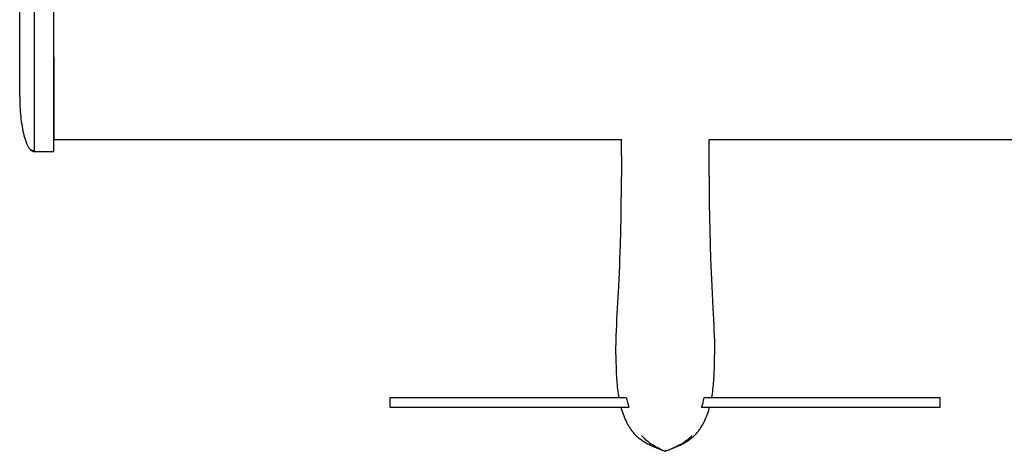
# Model space of a CAD drawing. Header units: millimetres. Extents: x -1528 to 1528, y -940 to 800.
# Tile 1 of 14: x -1528 to -723, y -655 to -302. Entities that reach past the tile are written whole.
import ezdxf

# ---------------------------------------------------------------- set-up
doc = ezdxf.new("R2010")
doc.units = ezdxf.units.MM
doc.layers.add('VISIBLE', color=7, linetype='Continuous')

msp = doc.modelspace()

# ---------------------------------------------------------------- linework, layer by layer
at = {"layer": 'VISIBLE'}
for p, q in [((-1516.14, -410.04), (-1516.14, -110.01)), ((-1500.14, -410.04), (-1500.14, -110.01)), ((-1528.13, -364.97), (-1528.13, -113.2)), ((-1500.13, -304.39), (-1500.13, -296.11)), ((-1500.13, -312.67), (-1500.13, -304.39)), ((-1500.13, -320.96), (-1500.13, -312.67)), ((-1500.13, -325.1), (-1500.13, -320.96)), ((-1500.13, -329.25), (-1500.13, -325.1)), ((-1500.13, -332.82), (-1500.13, -329.25)), ((-1500.13, -332.82), (-1500.13, -336.4)), ((-1500.13, -336.4), (-1500.13, -339.98)), ((-1500.13, -339.98), (-1500.13, -343.55)), ((-1500.13, -343.55), (-1500.13, -347.13)), ((-1500.13, -347.13), (-1500.13, -350.7)), ((-1500.13, -350.7), (-1500.13, -354.28)), ((-1500.13, -354.28), (-1500.13, -357.85)), ((-1500.13, -357.85), (-1500.13, -360.65)), ((-1500.13, -360.65), (-1500.13, -363.46)), ((-1528.13, -364.97), (-1528.13, -364.95)), ((-1528.13, -364.97), (-1528.12, -366.98)), ((-1528.12, -366.98), (-1528.08, -369.02)), ((-1528.08, -369.02), (-1528.02, -371.08)), ((-1500.13, -363.46), (-1500.13, -366.25)), ((-1500.13, -366.25), (-1500.13, -369.05)), ((-1500.13, -369.05), (-1500.13, -371.83)), ((-1528.02, -371.08), (-1527.93, -373.17)), ((-1528.02, -371.08), (-1527.93, -373.17)), ((-1527.93, -373.17), (-1527.81, -375.27)), ((-1527.81, -375.27), (-1527.67, -377.37)), ((-1527.67, -377.37), (-1527.49, -379.47)), ((-1500.13, -371.83), (-1500.12, -374.6)), ((-1500.12, -374.6), (-1500.12, -377.36)), ((-1500.12, -377.36), (-1500.12, -380.11)), ((-1527.49, -379.47), (-1527.29, -381.56)), ((-1527.49, -379.47), (-1527.29, -381.56)), ((-1527.29, -381.56), (-1527.06, -383.63)), ((-1527.06, -383.63), (-1526.79, -385.67)), ((-1526.79, -385.67), (-1526.5, -387.67)), ((-1500.14, -410.04), (-1500.12, -385.71)), ((-1500.12, -380.11), (-1500.12, -381.97)), ((-1500.12, -381.97), (-1500.12, -383.83)), ((-1500.12, -383.83), (-1500.12, -385.67)), ((-1500.12, -385.67), (-1500.12, -386.58)), ((-1500.12, -386.58), (-1500.12, -387.49)), ((-1526.5, -387.67), (-1526.18, -389.63)), ((-1526.5, -387.67), (-1526.18, -389.63)), ((-1526.18, -389.63), (-1525.83, -391.53)), ((-1525.83, -391.53), (-1525.45, -393.38)), ((-1525.45, -393.38), (-1525.26, -394.27)), ((-1525.26, -394.27), (-1525.05, -395.15)), ((-1500.12, -387.49), (-1500.12, -388.39)), ((-1500.12, -388.39), (-1500.12, -389.29)), ((-1500.12, -389.29), (-1500.12, -390.18)), ((-1500.12, -390.18), (-1500.12, -391.06)), ((-1500.12, -391.06), (-1500.12, -391.94)), ((-1500.12, -391.94), (-1500.12, -392.81)), ((-1500.12, -392.81), (-1500.12, -393.68)), ((-1500.12, -393.68), (-1500.12, -394.53)), ((-1500.12, -394.53), (-1500.11, -395.52)), ((-1525.05, -395.15), (-1524.84, -396)), ((-1524.84, -396), (-1524.62, -396.84)), ((-1524.62, -396.84), (-1524.4, -397.65)), ((-1524.4, -397.65), (-1524.17, -398.44)), ((-1524.17, -398.44), (-1523.94, -399.21)), ((-1523.94, -399.21), (-1523.7, -399.96)), ((-1523.7, -399.96), (-1523.46, -400.68)), ((-1523.46, -400.68), (-1523.21, -401.38)), ((-1523.21, -401.38), (-1522.96, -402.05)), ((-1522.96, -402.05), (-1522.71, -402.69)), ((-1522.71, -402.69), (-1522.45, -403.31)), ((-1500.11, -395.52), (-1500.11, -396.48)), ((-1500.11, -396.48), (-1500.11, -396.94)), ((-1500.11, -396.94), (-1500.11, -397.38)), ((-1500.11, -397.38), (-1500.11, -397.79)), ((-1500.11, -397.79), (-1500.11, -398.18)), ((-1500.11, -398.18), (-1500.11, -398.54)), ((-1500.11, -398.54), (-1500.11, -398.88)), ((-1500.11, -398.88), (-1500.11, -399.17)), ((-1500.11, -399.17), (-1500.11, -399.43)), ((-1500.11, -399.43), (-1500.11, -399.65)), ((-1500.11, -399.65), (-1500.11, -399.82)), ((-1500.11, -399.82), (-1500.11, -399.95)), ((-1500.11, -399.95), (-1500.11, -400.03)), ((-1500.11, -400.03), (-1500.1, -400.05)), ((-1500.1, -400.05), (-1500.1, -400.05)), ((-1500.1, -400.05), (-1036.05, -400.05)), ((-1036.05, -399.97), (-1035.98, -407.93)), ((-964.16, -407.93), (-964.09, -400.05)), ((-964.09, -400.05), (-436.01, -400.05)), ((-1522.45, -403.31), (-1522.19, -403.9)), ((-1522.19, -403.9), (-1521.92, -404.47)), ((-1521.92, -404.47), (-1521.65, -405)), ((-1521.65, -405), (-1521.38, -405.51)), ((-1521.38, -405.51), (-1521.11, -405.99)), ((-1521.11, -405.99), (-1520.84, -406.45)), ((-1520.84, -406.45), (-1520.56, -406.87)), ((-1520.56, -406.87), (-1520.28, -407.27)), ((-1520.28, -407.27), (-1520, -407.64)), ((-1520, -407.64), (-1519.73, -407.98)), ((-1519.73, -407.98), (-1519.45, -408.3)), ((-1519.73, -407.98), (-1519.45, -408.3)), ((-1519.73, -407.98), (-1516.14, -410.04)), ((-1519.45, -408.3), (-1519.17, -408.59)), ((-1519.45, -408.3), (-1516.14, -410.04)), ((-1519.17, -408.59), (-1518.89, -408.85)), ((-1519.17, -408.59), (-1518.89, -408.85)), ((-1519.17, -408.59), (-1516.14, -410.04)), ((-1518.89, -408.85), (-1518.61, -409.08)), ((-1518.89, -408.85), (-1516.14, -410.04)), ((-1518.61, -409.08), (-1518.33, -409.29)), ((-1518.61, -409.08), (-1516.14, -410.04)), ((-1518.33, -409.29), (-1518.05, -409.47)), ((-1518.33, -409.29), (-1516.14, -410.04)), ((-1518.05, -409.47), (-1517.77, -409.62)), ((-1518.05, -409.47), (-1517.77, -409.62)), ((-1518.05, -409.47), (-1516.14, -410.04)), ((-1517.77, -409.62), (-1517.5, -409.75)), ((-1517.77, -409.62), (-1516.14, -410.04)), ((-1517.5, -409.75), (-1517.22, -409.86)), ((-1517.5, -409.75), (-1516.14, -410.04)), ((-1517.22, -409.86), (-1516.95, -409.94)), ((-1517.22, -409.86), (-1516.95, -409.94)), ((-1517.22, -409.86), (-1516.14, -410.04)), ((-1516.95, -409.94), (-1516.68, -409.99)), ((-1516.95, -409.94), (-1516.41, -410.03)), ((-1516.68, -409.99), (-1516.41, -410.03)), ((-1516.41, -410.03), (-1516.14, -410.04)), ((-1516.14, -410.04), (-1516.14, -410.02)), ((-1516.14, -410.04), (-1500.14, -410.04)), ((-1035.98, -407.93), (-1035.91, -419.16)), ((-964.23, -419.16), (-964.16, -407.93)), ((-1035.91, -419.16), (-1035.9, -430.38)), ((-964.24, -430.38), (-964.23, -419.16)), ((-1035.94, -441.59), (-1035.9, -430.38)), ((-964.24, -430.38), (-964.2, -441.59)), ((-1036.03, -452.79), (-1035.94, -441.59)), ((-964.2, -441.59), (-964.11, -452.79)), ((-1036.19, -463.99), (-1036.03, -452.79)), ((-964.11, -452.79), (-963.95, -463.99)), ((-1036.42, -475.18), (-1036.19, -463.99)), ((-963.95, -463.99), (-963.72, -475.18)), ((-1036.71, -486.38), (-1036.42, -475.18)), ((-963.72, -475.18), (-963.43, -486.38)), ((-1037.08, -497.59), (-1036.71, -486.38)), ((-963.43, -486.38), (-963.06, -497.59)), ((-1037.3, -503.2), (-1037.08, -497.59)), ((-963.06, -497.59), (-962.84, -503.2)), ((-1037.53, -508.81), (-1037.3, -503.2)), ((-962.84, -503.2), (-962.61, -508.81)), ((-1038.07, -520.04), (-1037.79, -514.42)), ((-1037.79, -514.42), (-1037.53, -508.81)), ((-962.61, -508.81), (-962.35, -514.42)), ((-962.35, -514.42), (-962.07, -520.04)), ((-1039.06, -538.04), (-1038.07, -520.04)), ((-962.07, -520.04), (-961.08, -538.04)), ((-1039.31, -542.55), (-1039.06, -538.04)), ((-961.08, -538.04), (-960.83, -542.55)), ((-1039.76, -551.56), (-1039.54, -547.05)), ((-1039.54, -547.05), (-1039.31, -542.55)), ((-960.83, -542.55), (-960.6, -547.05)), ((-960.6, -547.05), (-960.38, -551.56)), ((-1039.95, -556.06), (-1039.76, -551.56)), ((-960.38, -551.56), (-960.19, -556.06)), ((-1040.25, -565.07), (-1040.12, -560.57)), ((-1040.12, -560.57), (-1039.95, -556.06)), ((-960.19, -556.06), (-960.02, -560.57)), ((-960.02, -560.57), (-959.89, -565.07)), ((-1040.4, -574.07), (-1040.38, -571.82)), ((-1040.38, -571.82), (-1040.35, -569.57)), ((-1040.35, -569.57), (-1040.3, -567.32)), ((-1040.3, -567.32), (-1040.25, -565.07)), ((-959.89, -565.07), (-959.84, -567.32)), ((-959.84, -567.32), (-959.79, -569.57)), ((-959.79, -569.57), (-959.76, -571.82)), ((-959.76, -571.82), (-959.74, -574.07)), ((-1040.41, -576.32), (-1040.4, -574.07)), ((-1040.41, -576.32), (-1040.4, -578.57)), ((-1040.4, -578.57), (-1040.38, -580.82)), ((-959.76, -580.82), (-959.74, -578.57)), ((-959.74, -574.07), (-959.73, -576.32)), ((-959.74, -578.57), (-959.73, -576.32)), ((-1040.38, -580.82), (-1040.35, -583.06)), ((-1040.35, -583.06), (-1040.31, -585.31)), ((-1040.31, -585.31), (-1040.24, -587.55)), ((-1040.24, -587.55), (-1040.17, -589.8)), ((-959.97, -589.8), (-959.9, -587.55)), ((-959.9, -587.55), (-959.83, -585.31)), ((-959.83, -585.31), (-959.79, -583.06)), ((-959.79, -583.06), (-959.76, -580.82)), ((-1040.17, -589.8), (-1040.07, -592.04)), ((-1040.07, -592.04), (-1039.99, -593.8)), ((-1039.99, -593.8), (-1039.89, -595.56)), ((-1039.89, -595.56), (-1039.77, -597.32)), ((-960.37, -597.32), (-960.25, -595.56)), ((-960.25, -595.56), (-960.15, -593.8)), ((-960.15, -593.8), (-960.07, -592.04)), ((-960.07, -592.04), (-959.97, -589.8)), ((-1039.77, -597.32), (-1039.64, -599.08)), ((-1039.64, -599.08), (-1039.49, -600.84)), ((-1039.49, -600.84), (-1039.32, -602.59)), ((-1039.32, -602.59), (-1039.13, -604.35)), ((-961.01, -604.35), (-960.82, -602.59)), ((-960.82, -602.59), (-960.65, -600.84)), ((-960.65, -600.84), (-960.5, -599.08)), ((-960.5, -599.08), (-960.37, -597.32)), ((-1225.09, -619.04), (-1225.09, -611.04)), ((-1225.09, -611.04), (-1225.09, -611.04)), ((-1225.09, -611.04), (-1225.09, -611.04)), ((-1225.09, -611.04), (-1225.06, -611.04)), ((-1225.09, -611.04), (-1225.05, -611.04)), ((-1225.06, -611.04), (-1224.99, -611.04)), ((-1225.05, -611.04), (-1224.98, -611.04)), ((-1224.99, -611.04), (-1224.88, -611.04)), ((-1224.98, -611.04), (-1224.87, -611.04)), ((-1224.88, -611.04), (-1224.75, -611.04)), ((-1224.87, -611.04), (-1224.73, -611.04)), ((-1224.75, -611.04), (-1224.58, -611.04)), ((-1224.73, -611.04), (-1224.56, -611.04)), ((-1224.58, -611.04), (-1224.37, -611.04)), ((-1224.56, -611.04), (-1224.36, -611.04)), ((-1224.37, -611.04), (-1224.14, -611.04)), ((-1224.36, -611.04), (-1224.12, -611.04)), ((-1224.14, -611.04), (-1223.87, -611.04)), ((-1224.12, -611.04), (-1223.86, -611.04)), ((-1223.87, -611.04), (-1223.57, -611.04)), ((-1223.86, -611.04), (-1223.57, -611.04)), ((-1223.57, -611.04), (-1223.24, -611.04)), ((-1223.57, -611.04), (-1223.24, -611.04)), ((-1223.24, -611.04), (-1222.88, -611.04)), ((-1223.24, -611.04), (-1222.89, -611.04)), ((-1222.89, -611.04), (-1222.51, -611.04)), ((-1222.88, -611.04), (-1222.5, -611.05)), ((-1222.51, -611.04), (-1222.11, -611.04)), ((-1222.5, -611.05), (-1222.08, -611.05)), ((-1222.11, -611.04), (-1221.67, -611.04)), ((-1222.08, -611.05), (-1221.64, -611.05)), ((-1221.67, -611.04), (-1221.21, -611.04)), ((-1221.64, -611.05), (-1221.17, -611.05)), ((-1221.21, -611.04), (-1220.73, -611.04)), ((-1221.17, -611.05), (-1220.67, -611.05)), ((-1220.73, -611.04), (-1220.22, -611.04)), ((-1220.67, -611.05), (-1220.15, -611.05)), ((-1220.22, -611.04), (-1219.69, -611.04)), ((-1220.15, -611.05), (-1219.61, -611.05)), ((-1219.69, -611.04), (-1219.13, -611.04)), ((-1219.61, -611.05), (-1219.04, -611.05)), ((-1219.13, -611.04), (-1218.55, -611.04)), ((-1219.04, -611.05), (-1218.44, -611.05)), ((-1218.55, -611.04), (-1217.95, -611.04)), ((-1218.44, -611.05), (-1217.83, -611.05)), ((-1217.95, -611.04), (-1217.33, -611.04)), ((-1217.83, -611.05), (-1217.19, -611.05)), ((-1217.33, -611.04), (-1216.68, -611.04)), ((-1217.19, -611.05), (-1216.53, -611.05)), ((-1216.68, -611.04), (-1216.02, -611.04)), ((-1216.53, -611.05), (-1215.85, -611.05)), ((-1216.02, -611.04), (-1214.63, -611.04)), ((-1215.85, -611.05), (-1215.15, -611.05)), ((-1215.15, -611.05), (-1213.69, -611.05)), ((-1214.63, -611.04), (-1213.17, -611.04)), ((-1213.69, -611.05), (-1212.15, -611.05)), ((-1213.17, -611.04), (-1211.64, -611.04)), ((-1212.15, -611.05), (-1210.55, -611.05)), ((-1211.64, -611.04), (-1210.05, -611.04)), ((-1210.55, -611.05), (-1208.89, -611.05)), ((-1210.05, -611.04), (-1208.4, -611.04)), ((-1208.89, -611.05), (-1207.17, -611.05)), ((-1208.4, -611.04), (-1206.69, -611.04)), ((-1207.17, -611.05), (-1205.4, -611.05)), ((-1206.69, -611.04), (-1204.94, -611.04)), ((-1205.4, -611.05), (-1203.58, -611.05)), ((-1204.94, -611.04), (-1203.15, -611.04)), ((-1203.58, -611.05), (-1201.72, -611.05)), ((-1203.15, -611.04), (-1201.31, -611.04)), ((-1201.72, -611.05), (-1199.83, -611.05)), ((-1201.31, -611.04), (-1199.44, -611.04)), ((-1199.83, -611.05), (-1197.91, -611.05)), ((-1199.44, -611.04), (-1197.55, -611.04)), ((-1197.91, -611.05), (-1195.96, -611.05)), ((-1197.55, -611.04), (-1195.63, -611.04)), ((-1195.96, -611.05), (-1192, -611.05)), ((-1195.63, -611.04), (-1191.75, -611.04)), ((-1192, -611.05), (-1188.02, -611.05)), ((-1191.75, -611.04), (-1187.83, -611.03)), ((-1188.02, -611.05), (-1184.04, -611.05)), ((-1187.83, -611.03), (-1183.92, -611.03)), ((-1184.04, -611.05), (-1182.06, -611.05)), ((-1183.92, -611.03), (-1181.99, -611.03)), ((-1182.06, -611.05), (-1180.1, -611.05)), ((-1181.99, -611.03), (-1180.07, -611.03)), ((-1180.1, -611.05), (-1178.1, -611.05)), ((-1180.07, -611.03), (-1178.05, -611.03)), ((-1178.1, -611.05), (-1176.13, -611.05)), ((-1178.05, -611.03), (-1176.06, -611.03)), ((-1176.13, -611.05), (-1174.18, -611.05)), ((-1176.06, -611.03), (-1174.09, -611.03)), ((-1174.18, -611.05), (-1172.25, -611.05)), ((-1174.09, -611.03), (-1172.15, -611.03)), ((-1172.25, -611.05), (-1170.34, -611.06)), ((-1172.15, -611.03), (-1170.23, -611.03)), ((-1170.34, -611.06), (-1168.46, -611.06)), ((-1170.23, -611.03), (-1168.34, -611.03)), ((-1168.46, -611.06), (-1166.59, -611.06)), ((-1168.34, -611.03), (-1166.46, -611.03)), ((-1166.59, -611.06), (-1164.75, -611.06)), ((-1166.46, -611.03), (-1164.61, -611.03)), ((-1164.75, -611.06), (-1162.93, -611.06)), ((-1164.61, -611.03), (-1162.78, -611.03)), ((-1162.93, -611.06), (-1161.13, -611.06)), ((-1162.78, -611.03), (-1160.97, -611.03)), ((-1161.13, -611.06), (-1159.35, -611.06)), ((-1160.97, -611.03), (-1159.18, -611.03)), ((-1159.35, -611.06), (-1157.58, -611.06)), ((-1159.18, -611.03), (-1157.41, -611.03)), ((-1157.58, -611.06), (-1155.84, -611.06)), ((-1157.41, -611.03), (-1155.66, -611.03)), ((-1155.84, -611.06), (-1154.11, -611.06)), ((-1155.66, -611.03), (-1153.93, -611.03)), ((-1154.11, -611.06), (-1152.4, -611.06)), ((-1153.93, -611.03), (-1150.52, -611.03)), ((-1152.4, -611.06), (-1150.71, -611.06)), ((-1150.71, -611.06), (-1149.04, -611.06)), ((-1150.52, -611.03), (-1147.18, -611.03)), ((-1149.04, -611.06), (-1147.38, -611.06)), ((-1147.38, -611.06), (-1144.11, -611.06)), ((-1147.18, -611.03), (-1143.9, -611.03)), ((-1144.11, -611.06), (-1140.9, -611.06)), ((-1143.9, -611.03), (-1140.69, -611.03)), ((-1140.9, -611.06), (-1137.74, -611.06)), ((-1140.69, -611.03), (-1137.53, -611.03)), ((-1137.74, -611.06), (-1134.64, -611.06)), ((-1137.53, -611.03), (-1134.42, -611.03)), ((-1134.64, -611.06), (-1131.58, -611.06)), ((-1134.42, -611.03), (-1131.37, -611.03)), ((-1131.58, -611.06), (-1128.56, -611.06)), ((-1131.37, -611.03), (-1128.35, -611.03)), ((-1128.56, -611.06), (-1125.59, -611.06)), ((-1128.35, -611.03), (-1125.38, -611.03)), ((-1125.59, -611.06), (-1122.64, -611.06)), ((-1125.38, -611.03), (-1122.45, -611.03)), ((-1122.64, -611.06), (-1119.73, -611.06)), ((-1122.45, -611.03), (-1119.55, -611.03)), ((-1119.73, -611.06), (-1116.85, -611.06)), ((-1119.55, -611.03), (-1116.67, -611.03)), ((-1116.85, -611.06), (-1113.99, -611.06)), ((-1116.67, -611.03), (-1113.82, -611.03)), ((-1113.99, -611.06), (-1111.15, -611.06)), ((-1113.82, -611.03), (-1110.99, -611.03)), ((-1111.15, -611.06), (-1108.33, -611.06)), ((-1110.99, -611.03), (-1108.18, -611.03)), ((-1108.33, -611.06), (-1105.52, -611.06)), ((-1108.18, -611.03), (-1102.59, -611.03)), ((-1105.52, -611.06), (-1102.72, -611.06)), ((-1102.72, -611.06), (-1097.12, -611.06)), ((-1102.59, -611.03), (-1097.01, -611.03)), ((-1097.12, -611.06), (-1091.5, -611.06)), ((-1097.01, -611.03), (-1091.42, -611.03)), ((-1091.5, -611.06), (-1085.84, -611.06)), ((-1091.42, -611.03), (-1085.78, -611.03)), ((-1085.84, -611.06), (-1082.98, -611.06)), ((-1085.78, -611.03), (-1080.06, -611.03)), ((-1082.98, -611.06), (-1080.1, -611.06)), ((-1080.1, -611.06), (-1077.25, -611.06)), ((-1080.06, -611.03), (-1077.35, -611.03)), ((-1077.35, -611.03), (-1074.62, -611.03)), ((-1077.25, -611.06), (-1074.37, -611.06)), ((-1074.62, -611.03), (-1071.87, -611.03)), ((-1074.37, -611.06), (-1071.46, -611.06)), ((-1071.87, -611.03), (-1069.09, -611.03)), ((-1071.46, -611.06), (-1068.54, -611.06)), ((-1069.09, -611.03), (-1066.29, -611.03)), ((-1068.54, -611.06), (-1065.59, -611.06)), ((-1066.29, -611.03), (-1063.48, -611.03)), ((-1065.59, -611.06), (-1062.62, -611.06)), ((-1063.48, -611.03), (-1057.79, -611.03)), ((-1062.62, -611.06), (-1056.62, -611.06)), ((-1057.79, -611.03), (-1052.03, -611.03)), ((-1056.62, -611.06), (-1050.54, -611.06)), ((-1052.03, -611.03), (-1046.21, -611.03)), ((-1050.54, -611.06), (-1044.4, -611.06)), ((-1046.21, -611.03), (-1040.33, -611.03)), ((-1044.4, -611.06), (-1038.21, -611.06)), ((-1040.33, -611.03), (-1038.16, -611.03)), ((-1039.13, -604.35), (-1038.91, -606.1)), ((-1038.91, -606.1), (-1038.67, -607.85)), ((-1038.67, -607.85), (-1038.4, -609.6)), ((-1038.4, -609.6), (-1038.15, -611.04)), ((-1038.21, -611.06), (-1031.96, -611.06)), ((-1038.15, -611.04), (-1038.13, -611.04)), ((-1038.15, -611.04), (-1038.15, -611.04)), ((-1038.13, -611.04), (-1038.07, -611.04)), ((-1038.07, -611.04), (-1037.97, -611.05)), ((-1037.97, -611.05), (-1037.83, -611.05)), ((-1037.83, -611.05), (-1037.65, -611.05)), ((-1037.65, -611.05), (-1037.42, -611.05)), ((-1037.42, -611.05), (-1037.16, -611.05)), ((-1037.16, -611.05), (-1036.86, -611.05)), ((-1036.86, -611.05), (-1036.52, -611.05)), ((-1036.52, -611.05), (-1036.15, -611.05)), ((-1036.15, -611.05), (-1035.74, -611.05)), ((-1035.74, -611.05), (-1035.29, -611.05)), ((-1035.29, -611.05), (-1034.81, -611.05)), ((-1034.81, -611.05), (-1034.3, -611.05)), ((-1034.3, -611.05), (-1033.76, -611.05)), ((-1033.76, -611.05), (-1033.19, -611.05)), ((-1033.19, -611.05), (-1032.59, -611.05)), ((-1032.59, -611.05), (-1031.96, -611.06)), ((-1031.96, -611.06), (-1031.52, -613.08)), ((-968.66, -613.08), (-968.22, -611.06)), ((-968.22, -611.06), (-967.38, -611.05)), ((-968.22, -611.06), (-961.98, -611.06)), ((-967.38, -611.05), (-966.61, -611.05)), ((-966.61, -611.05), (-965.88, -611.05)), ((-965.88, -611.05), (-965.22, -611.05)), ((-965.22, -611.05), (-964.83, -611.05)), ((-964.83, -611.05), (-964.46, -611.05)), ((-964.46, -611.05), (-964.12, -611.05)), ((-964.12, -611.05), (-963.8, -611.05)), ((-963.8, -611.05), (-963.5, -611.05)), ((-963.5, -611.05), (-963.23, -611.05)), ((-963.23, -611.05), (-962.98, -611.05)), ((-962.98, -611.05), (-962.76, -611.05)), ((-962.76, -611.05), (-962.57, -611.05)), ((-962.57, -611.05), (-962.4, -611.05)), ((-962.4, -611.05), (-962.26, -611.05)), ((-962.26, -611.05), (-962.15, -611.04)), ((-962.15, -611.04), (-962.07, -611.04)), ((-962.07, -611.04), (-962.01, -611.04)), ((-962.01, -611.04), (-961.99, -611.04)), ((-961.99, -611.04), (-961.74, -609.6)), ((-961.99, -611.03), (-959.78, -611.03)), ((-961.98, -611.06), (-955.78, -611.06)), ((-961.74, -609.6), (-961.47, -607.85)), ((-961.47, -607.85), (-961.23, -606.1)), ((-961.23, -606.1), (-961.01, -604.35)), ((-959.78, -611.03), (-953.9, -611.03)), ((-955.78, -611.06), (-949.64, -611.06)), ((-953.9, -611.03), (-948.08, -611.03)), ((-949.64, -611.06), (-943.57, -611.06)), ((-948.08, -611.03), (-942.32, -611.03)), ((-943.57, -611.06), (-937.57, -611.06)), ((-942.32, -611.03), (-936.63, -611.03)), ((-937.57, -611.06), (-934.6, -611.06)), ((-936.63, -611.03), (-933.81, -611.03)), ((-934.6, -611.06), (-931.65, -611.06)), ((-933.81, -611.03), (-931.01, -611.03)), ((-931.65, -611.06), (-928.72, -611.06)), ((-931.01, -611.03), (-928.24, -611.03)), ((-928.72, -611.06), (-925.82, -611.06)), ((-928.24, -611.03), (-925.49, -611.03)), ((-925.82, -611.06), (-922.94, -611.06)), ((-925.49, -611.03), (-922.75, -611.03)), ((-922.94, -611.06), (-920.09, -611.06)), ((-922.75, -611.03), (-920.05, -611.03)), ((-920.09, -611.06), (-917.21, -611.06)), ((-920.05, -611.03), (-917.18, -611.03)), ((-917.21, -611.06), (-914.35, -611.06)), ((-917.18, -611.03), (-914.33, -611.03)), ((-914.35, -611.06), (-908.69, -611.06)), ((-914.33, -611.03), (-908.69, -611.03)), ((-908.69, -611.03), (-903.09, -611.03)), ((-908.69, -611.06), (-903.07, -611.06)), ((-903.09, -611.03), (-897.52, -611.03)), ((-903.07, -611.06), (-897.48, -611.06)), ((-897.52, -611.03), (-891.92, -611.03)), ((-897.48, -611.06), (-894.67, -611.06)), ((-894.67, -611.06), (-891.86, -611.06)), ((-891.92, -611.03), (-889.11, -611.03)), ((-891.86, -611.06), (-889.04, -611.06)), ((-889.11, -611.03), (-886.28, -611.03)), ((-889.04, -611.06), (-886.2, -611.06)), ((-886.28, -611.03), (-883.43, -611.03)), ((-886.2, -611.06), (-883.34, -611.06)), ((-883.43, -611.03), (-880.56, -611.03)), ((-883.34, -611.06), (-880.46, -611.06)), ((-880.56, -611.03), (-877.65, -611.03)), ((-880.46, -611.06), (-877.55, -611.06)), ((-877.65, -611.03), (-874.72, -611.03)), ((-877.55, -611.06), (-874.61, -611.06)), ((-874.72, -611.03), (-871.75, -611.03)), ((-874.61, -611.06), (-871.63, -611.06)), ((-871.75, -611.03), (-868.74, -611.03)), ((-871.63, -611.06), (-868.61, -611.06)), ((-868.74, -611.03), (-865.68, -611.03)), ((-868.61, -611.06), (-865.55, -611.06)), ((-865.68, -611.03), (-862.57, -611.03)), ((-865.55, -611.06), (-862.45, -611.06)), ((-862.57, -611.03), (-859.42, -611.03)), ((-862.45, -611.06), (-859.29, -611.06)), ((-859.42, -611.03), (-856.2, -611.03)), ((-859.29, -611.06), (-856.08, -611.06)), ((-856.2, -611.03), (-852.93, -611.03)), ((-856.08, -611.06), (-852.81, -611.06)), ((-852.93, -611.03), (-849.59, -611.03)), ((-852.81, -611.06), (-851.15, -611.06)), ((-851.15, -611.06), (-849.47, -611.06)), ((-849.59, -611.03), (-846.18, -611.03)), ((-849.47, -611.06), (-847.78, -611.06)), ((-847.78, -611.06), (-846.07, -611.06)), ((-846.18, -611.03), (-844.45, -611.03)), ((-846.07, -611.06), (-844.35, -611.06)), ((-844.45, -611.03), (-842.7, -611.03)), ((-844.35, -611.06), (-842.6, -611.06)), ((-842.7, -611.03), (-840.93, -611.03)), ((-842.6, -611.06), (-840.84, -611.06)), ((-840.93, -611.03), (-839.14, -611.03)), ((-840.84, -611.06), (-839.06, -611.06)), ((-839.14, -611.03), (-837.33, -611.03)), ((-839.06, -611.06), (-837.25, -611.06)), ((-837.33, -611.03), (-835.5, -611.03)), ((-837.25, -611.06), (-835.43, -611.06)), ((-835.5, -611.03), (-833.64, -611.03)), ((-835.43, -611.06), (-833.59, -611.06)), ((-833.64, -611.03), (-831.77, -611.03)), ((-833.59, -611.06), (-831.73, -611.06)), ((-831.77, -611.03), (-829.88, -611.03)), ((-831.73, -611.06), (-829.84, -611.06)), ((-829.88, -611.03), (-827.96, -611.03)), ((-829.84, -611.06), (-827.93, -611.05)), ((-827.96, -611.03), (-826.02, -611.03)), ((-827.93, -611.05), (-826, -611.05)), ((-826.02, -611.03), (-824.05, -611.03)), ((-826, -611.05), (-824.05, -611.05)), ((-824.05, -611.03), (-822.06, -611.03)), ((-824.05, -611.05), (-822.07, -611.05)), ((-822.07, -611.05), (-820.07, -611.05)), ((-822.06, -611.03), (-820.05, -611.03)), ((-820.07, -611.05), (-818.11, -611.05)), ((-820.05, -611.03), (-818.13, -611.03)), ((-818.13, -611.03), (-816.19, -611.03)), ((-818.11, -611.05), (-816.14, -611.05)), ((-816.19, -611.03), (-812.28, -611.03)), ((-816.14, -611.05), (-812.16, -611.05)), ((-812.28, -611.03), (-808.37, -611.04)), ((-812.16, -611.05), (-808.17, -611.05)), ((-808.37, -611.04), (-804.49, -611.04)), ((-808.17, -611.05), (-804.21, -611.05)), ((-804.49, -611.04), (-802.57, -611.04)), ((-804.21, -611.05), (-802.26, -611.05)), ((-802.57, -611.04), (-800.67, -611.04)), ((-802.26, -611.05), (-800.34, -611.05)), ((-800.67, -611.04), (-798.81, -611.04)), ((-800.34, -611.05), (-798.44, -611.05)), ((-798.81, -611.04), (-796.98, -611.04)), ((-798.44, -611.05), (-796.58, -611.05)), ((-796.98, -611.04), (-795.18, -611.04)), ((-796.58, -611.05), (-794.76, -611.05)), ((-795.18, -611.04), (-793.43, -611.04)), ((-794.76, -611.05), (-792.99, -611.05)), ((-793.43, -611.04), (-791.73, -611.04)), ((-792.99, -611.05), (-791.27, -611.05)), ((-791.73, -611.04), (-790.08, -611.04)), ((-791.27, -611.05), (-789.61, -611.05)), ((-790.08, -611.04), (-788.48, -611.04)), ((-789.61, -611.05), (-788, -611.05)), ((-788.48, -611.04), (-786.96, -611.04)), ((-788, -611.05), (-786.47, -611.05)), ((-786.96, -611.04), (-785.5, -611.04)), ((-786.47, -611.05), (-785.01, -611.05)), ((-785.5, -611.04), (-784.11, -611.04)), ((-785.01, -611.05), (-784.31, -611.05)), ((-784.31, -611.05), (-783.63, -611.05)), ((-784.11, -611.04), (-783.45, -611.04)), ((-783.63, -611.05), (-782.96, -611.05)), ((-783.45, -611.04), (-782.8, -611.04)), ((-782.96, -611.05), (-782.33, -611.05)), ((-782.8, -611.04), (-782.18, -611.04)), ((-782.33, -611.05), (-781.71, -611.05)), ((-782.18, -611.04), (-781.58, -611.04)), ((-781.71, -611.05), (-781.11, -611.05)), ((-781.58, -611.04), (-781, -611.04)), ((-781.11, -611.05), (-780.54, -611.05)), ((-781, -611.04), (-780.44, -611.04)), ((-780.54, -611.05), (-780, -611.05)), ((-780.44, -611.04), (-779.91, -611.04)), ((-780, -611.05), (-779.48, -611.05)), ((-779.91, -611.04), (-779.4, -611.04)), ((-779.48, -611.05), (-778.98, -611.05)), ((-779.4, -611.04), (-778.92, -611.04)), ((-778.98, -611.05), (-778.51, -611.05)), ((-778.92, -611.04), (-778.46, -611.04)), ((-778.51, -611.05), (-778.07, -611.05)), ((-778.46, -611.04), (-778.03, -611.04)), ((-778.07, -611.05), (-777.65, -611.05)), ((-778.03, -611.04), (-777.62, -611.04)), ((-777.65, -611.05), (-777.26, -611.04)), ((-777.62, -611.04), (-777.24, -611.04)), ((-777.26, -611.04), (-776.91, -611.04)), ((-777.24, -611.04), (-776.89, -611.04)), ((-776.91, -611.04), (-776.58, -611.04)), ((-776.89, -611.04), (-776.57, -611.04)), ((-776.58, -611.04), (-776.28, -611.04)), ((-776.57, -611.04), (-776.28, -611.04)), ((-776.28, -611.04), (-776.01, -611.04)), ((-776.28, -611.04), (-776.01, -611.04)), ((-776.01, -611.04), (-775.77, -611.04)), ((-776.01, -611.04), (-775.78, -611.04)), ((-775.78, -611.04), (-775.58, -611.04)), ((-775.77, -611.04), (-775.57, -611.04)), ((-775.58, -611.04), (-775.41, -611.04)), ((-775.57, -611.04), (-775.4, -611.04)), ((-775.41, -611.04), (-775.27, -611.04)), ((-775.4, -611.04), (-775.26, -611.04)), ((-775.27, -611.04), (-775.16, -611.04)), ((-775.26, -611.04), (-775.15, -611.04)), ((-775.16, -611.04), (-775.09, -611.04)), ((-775.15, -611.04), (-775.09, -611.04)), ((-775.09, -611.04), (-775.05, -611.04)), ((-775.09, -611.04), (-775.05, -611.04)), ((-775.05, -619.04), (-775.05, -611.04)), ((-775.05, -611.04), (-775.05, -611.04)), ((-1225.09, -619.04), (-1225.09, -619.04)), ((-1225.09, -619.04), (-1225.06, -619.04)), ((-1225.06, -619.04), (-1224.99, -619.04)), ((-1224.99, -619.04), (-1224.88, -619.04)), ((-1224.88, -619.04), (-1224.75, -619.04)), ((-1224.75, -619.04), (-1224.58, -619.04)), ((-1224.58, -619.04), (-1224.37, -619.04)), ((-1224.37, -619.04), (-1224.14, -619.04)), ((-1224.14, -619.04), (-1223.87, -619.04)), ((-1223.87, -619.04), (-1223.57, -619.05)), ((-1223.57, -619.05), (-1223.24, -619.05)), ((-1223.24, -619.05), (-1222.88, -619.05)), ((-1222.88, -619.05), (-1222.5, -619.05)), ((-1222.5, -619.05), (-1222.08, -619.05)), ((-1222.08, -619.05), (-1221.64, -619.05)), ((-1221.64, -619.05), (-1221.17, -619.05)), ((-1221.17, -619.05), (-1220.67, -619.05)), ((-1220.67, -619.05), (-1220.15, -619.05)), ((-1220.15, -619.05), (-1219.61, -619.05)), ((-1219.61, -619.05), (-1219.04, -619.05)), ((-1219.04, -619.05), (-1218.44, -619.05)), ((-1218.44, -619.05), (-1217.83, -619.05)), ((-1217.83, -619.05), (-1217.19, -619.05)), ((-1217.19, -619.05), (-1216.53, -619.05)), ((-1216.53, -619.05), (-1215.85, -619.05)), ((-1215.85, -619.05), (-1215.15, -619.05)), ((-1215.15, -619.05), (-1213.69, -619.05)), ((-1213.69, -619.05), (-1212.15, -619.05)), ((-1212.15, -619.05), (-1210.55, -619.05)), ((-1210.55, -619.05), (-1208.89, -619.05)), ((-1208.89, -619.05), (-1207.17, -619.05)), ((-1207.17, -619.05), (-1205.4, -619.05)), ((-1205.4, -619.05), (-1203.58, -619.05)), ((-1203.58, -619.05), (-1201.72, -619.05)), ((-1201.72, -619.05), (-1199.83, -619.05)), ((-1199.83, -619.05), (-1197.91, -619.05)), ((-1197.91, -619.05), (-1195.96, -619.05)), ((-1195.96, -619.05), (-1192, -619.05)), ((-1192, -619.05), (-1188.02, -619.05)), ((-1188.02, -619.05), (-1184.04, -619.05)), ((-1184.04, -619.05), (-1182.06, -619.05)), ((-1182.06, -619.05), (-1180.1, -619.05)), ((-1180.1, -619.05), (-1178.1, -619.05)), ((-1178.1, -619.05), (-1176.13, -619.06)), ((-1176.13, -619.06), (-1174.18, -619.06)), ((-1174.18, -619.06), (-1172.25, -619.06)), ((-1172.25, -619.06), (-1170.34, -619.06)), ((-1170.34, -619.06), (-1168.46, -619.06)), ((-1168.46, -619.06), (-1166.59, -619.06)), ((-1166.59, -619.06), (-1164.75, -619.06)), ((-1164.75, -619.06), (-1162.93, -619.06)), ((-1162.93, -619.06), (-1161.13, -619.06)), ((-1161.13, -619.06), (-1159.35, -619.06)), ((-1159.35, -619.06), (-1157.58, -619.06)), ((-1157.58, -619.06), (-1155.84, -619.06)), ((-1155.84, -619.06), (-1154.11, -619.06)), ((-1154.11, -619.06), (-1152.4, -619.06)), ((-1152.4, -619.06), (-1150.71, -619.06)), ((-1150.71, -619.06), (-1149.04, -619.06)), ((-1149.04, -619.06), (-1147.38, -619.06)), ((-1147.38, -619.06), (-1144.11, -619.06)), ((-1144.11, -619.06), (-1140.9, -619.06)), ((-1140.9, -619.06), (-1137.74, -619.06)), ((-1137.74, -619.06), (-1134.64, -619.06)), ((-1134.64, -619.06), (-1131.58, -619.06)), ((-1131.58, -619.06), (-1128.56, -619.06)), ((-1128.56, -619.06), (-1125.59, -619.06)), ((-1125.59, -619.06), (-1122.64, -619.06)), ((-1122.64, -619.06), (-1119.73, -619.06)), ((-1119.73, -619.06), (-1116.85, -619.06)), ((-1116.85, -619.06), (-1113.99, -619.06)), ((-1113.99, -619.06), (-1111.15, -619.06)), ((-1111.15, -619.06), (-1108.33, -619.06)), ((-1108.33, -619.06), (-1105.52, -619.06)), ((-1105.52, -619.06), (-1102.72, -619.06)), ((-1102.72, -619.06), (-1097.12, -619.06)), ((-1097.12, -619.06), (-1091.5, -619.06)), ((-1091.5, -619.06), (-1085.84, -619.06)), ((-1085.84, -619.06), (-1082.98, -619.06)), ((-1082.98, -619.06), (-1080.1, -619.06)), ((-1080.1, -619.06), (-1077.13, -619.06)), ((-1077.13, -619.06), (-1074.13, -619.06)), ((-1074.13, -619.06), (-1071.1, -619.06)), ((-1071.1, -619.06), (-1068.04, -619.06)), ((-1068.04, -619.06), (-1064.97, -619.06)), ((-1064.97, -619.06), (-1061.87, -619.06)), ((-1061.87, -619.06), (-1058.74, -619.06)), ((-1058.74, -619.06), (-1055.6, -619.06)), ((-1055.6, -619.06), (-1049.26, -619.06)), ((-1049.26, -619.06), (-1042.85, -619.06)), ((-1042.85, -619.06), (-1036.38, -619.06)), ((-1036.38, -619.06), (-1029.86, -619.06)), ((-1036.35, -619.06), (-1036.07, -620.04)), ((-1036.07, -620.04), (-1035.61, -621.58)), ((-1031.52, -613.08), (-1031.02, -615.09)), ((-1031.02, -615.09), (-1030.47, -617.08)), ((-1030.47, -617.08), (-1029.86, -619.06)), ((-1029.87, -619.06), (-1029.86, -619.06)), ((-970.32, -619.06), (-969.71, -617.08)), ((-970.32, -619.06), (-970.32, -619.06)), ((-970.32, -619.06), (-963.8, -619.06)), ((-969.71, -617.08), (-969.16, -615.08)), ((-969.16, -615.08), (-968.66, -613.08)), ((-964.53, -621.58), (-964.07, -620.04)), ((-964.07, -620.04), (-963.79, -619.06)), ((-963.8, -619.06), (-957.33, -619.06)), ((-957.33, -619.06), (-950.92, -619.06)), ((-950.92, -619.06), (-944.58, -619.06)), ((-944.58, -619.06), (-941.44, -619.06)), ((-941.44, -619.06), (-938.32, -619.06)), ((-938.32, -619.06), (-935.22, -619.06)), ((-935.22, -619.06), (-932.14, -619.06)), ((-932.14, -619.06), (-929.09, -619.06)), ((-929.09, -619.06), (-926.06, -619.06)), ((-926.06, -619.06), (-923.06, -619.06)), ((-923.06, -619.06), (-920.09, -619.06)), ((-920.09, -619.06), (-917.21, -619.06)), ((-917.21, -619.06), (-914.35, -619.06)), ((-914.35, -619.06), (-908.69, -619.06)), ((-908.69, -619.06), (-903.07, -619.06)), ((-903.07, -619.06), (-897.48, -619.06)), ((-897.48, -619.06), (-894.67, -619.06)), ((-894.67, -619.06), (-891.86, -619.06)), ((-891.86, -619.06), (-889.04, -619.06)), ((-889.04, -619.06), (-886.2, -619.06)), ((-886.2, -619.06), (-883.34, -619.06)), ((-883.34, -619.06), (-880.46, -619.06)), ((-880.46, -619.06), (-877.55, -619.06)), ((-877.55, -619.06), (-874.61, -619.06)), ((-874.61, -619.06), (-871.63, -619.06)), ((-871.63, -619.06), (-868.61, -619.06)), ((-868.61, -619.06), (-865.55, -619.06)), ((-865.55, -619.06), (-862.45, -619.06)), ((-862.45, -619.06), (-859.29, -619.06)), ((-859.29, -619.06), (-856.08, -619.06)), ((-856.08, -619.06), (-852.81, -619.06)), ((-852.81, -619.06), (-851.15, -619.06)), ((-851.15, -619.06), (-849.47, -619.06)), ((-849.47, -619.06), (-847.78, -619.06)), ((-847.78, -619.06), (-846.07, -619.06)), ((-846.07, -619.06), (-844.35, -619.06)), ((-844.35, -619.06), (-842.6, -619.06)), ((-842.6, -619.06), (-840.84, -619.06)), ((-840.84, -619.06), (-839.06, -619.06)), ((-839.06, -619.06), (-837.25, -619.06)), ((-837.25, -619.06), (-835.43, -619.06)), ((-835.43, -619.06), (-833.59, -619.06)), ((-833.59, -619.06), (-831.73, -619.06)), ((-831.73, -619.06), (-829.84, -619.06)), ((-829.84, -619.06), (-827.93, -619.06)), ((-827.93, -619.06), (-826, -619.06)), ((-826, -619.06), (-824.05, -619.06)), ((-824.05, -619.06), (-822.07, -619.05)), ((-822.07, -619.05), (-820.07, -619.05)), ((-820.07, -619.05), (-818.11, -619.05)), ((-818.11, -619.05), (-816.14, -619.05)), ((-816.14, -619.05), (-812.16, -619.05)), ((-812.16, -619.05), (-808.17, -619.05)), ((-808.17, -619.05), (-804.21, -619.05)), ((-804.21, -619.05), (-802.26, -619.05)), ((-802.26, -619.05), (-800.34, -619.05)), ((-800.34, -619.05), (-798.44, -619.05)), ((-798.44, -619.05), (-796.58, -619.05)), ((-796.58, -619.05), (-794.76, -619.05)), ((-794.76, -619.05), (-792.99, -619.05)), ((-792.99, -619.05), (-791.27, -619.05)), ((-791.27, -619.05), (-789.61, -619.05)), ((-789.61, -619.05), (-788, -619.05)), ((-788, -619.05), (-786.47, -619.05)), ((-786.47, -619.05), (-785.01, -619.05)), ((-785.01, -619.05), (-784.31, -619.05)), ((-784.31, -619.05), (-783.63, -619.05)), ((-783.63, -619.05), (-782.96, -619.05)), ((-782.96, -619.05), (-782.33, -619.05)), ((-782.33, -619.05), (-781.71, -619.05)), ((-781.71, -619.05), (-781.11, -619.05)), ((-781.11, -619.05), (-780.54, -619.05)), ((-780.54, -619.05), (-780, -619.05)), ((-780, -619.05), (-779.48, -619.05)), ((-779.48, -619.05), (-778.98, -619.05)), ((-778.98, -619.05), (-778.51, -619.05)), ((-778.51, -619.05), (-778.07, -619.05)), ((-778.07, -619.05), (-777.65, -619.05)), ((-777.65, -619.05), (-777.26, -619.05)), ((-777.26, -619.05), (-776.91, -619.05)), ((-776.91, -619.05), (-776.58, -619.05)), ((-776.58, -619.05), (-776.28, -619.04)), ((-776.28, -619.04), (-776.01, -619.04)), ((-776.01, -619.04), (-775.77, -619.04)), ((-775.77, -619.04), (-775.57, -619.04)), ((-775.57, -619.04), (-775.4, -619.04)), ((-775.4, -619.04), (-775.26, -619.04)), ((-775.26, -619.04), (-775.15, -619.04)), ((-775.15, -619.04), (-775.09, -619.04)), ((-775.09, -619.04), (-775.05, -619.04)), ((-775.05, -619.04), (-775.05, -619.04)), ((-1035.61, -621.58), (-1035.11, -623.11)), ((-1035.11, -623.11), (-1034.58, -624.63)), ((-1034.58, -624.63), (-1034.02, -626.13)), ((-1034.02, -626.13), (-1033.41, -627.63)), ((-1033.41, -627.63), (-1032.77, -629.1)), ((-967.37, -629.1), (-966.73, -627.63)), ((-966.73, -627.63), (-966.12, -626.13)), ((-966.12, -626.13), (-965.56, -624.63)), ((-965.56, -624.63), (-965.03, -623.11)), ((-965.03, -623.11), (-964.53, -621.58)), ((-1032.77, -629.1), (-1032.09, -630.55)), ((-1032.09, -630.55), (-1031.37, -631.97)), ((-1031.37, -631.97), (-1031, -632.68)), ((-1031, -632.68), (-1030.61, -633.37)), ((-1030.61, -633.37), (-1030.22, -634.06)), ((-1030.22, -634.06), (-1029.81, -634.73)), ((-1029.81, -634.73), (-1029.39, -635.4)), ((-1029.39, -635.4), (-1028.97, -636.06)), ((-1028.97, -636.06), (-1028.53, -636.71)), ((-971.61, -636.71), (-971.17, -636.06)), ((-971.17, -636.06), (-970.75, -635.4)), ((-970.75, -635.4), (-970.33, -634.73)), ((-970.33, -634.73), (-969.92, -634.06)), ((-969.92, -634.06), (-969.53, -633.37)), ((-969.53, -633.37), (-969.14, -632.68)), ((-969.14, -632.68), (-968.77, -631.97)), ((-968.77, -631.97), (-968.05, -630.55)), ((-968.05, -630.55), (-967.37, -629.1)), ((-1028.53, -636.71), (-1028.08, -637.35)), ((-1028.08, -637.35), (-1027.62, -637.98)), ((-1027.62, -637.98), (-1027.15, -638.6)), ((-1027.15, -638.6), (-1026.66, -639.2)), ((-1026.66, -639.2), (-1026.17, -639.8)), ((-1026.17, -639.8), (-1025.66, -640.38)), ((-1025.66, -640.38), (-1025.14, -640.95)), ((-1025.14, -640.95), (-1024.61, -641.5)), ((-1024.61, -641.5), (-1024.07, -642.05)), ((-1024.07, -642.05), (-1023.47, -642.62)), ((-1023.47, -642.62), (-1022.85, -643.18)), ((-1022.85, -643.18), (-1022.22, -643.72)), ((-1022.22, -643.72), (-1021.57, -644.25)), ((-1021.57, -644.25), (-1020.92, -644.76)), ((-1019.44, -642.05), (-1018.95, -642.63)), ((-1018.95, -642.63), (-1018.45, -643.19)), ((-1018.45, -643.19), (-1017.42, -644.26)), ((-1017.42, -644.26), (-1016.35, -645.27)), ((-981.61, -645.27), (-980.39, -644.26)), ((-980.39, -644.26), (-979.23, -643.18)), ((-979.23, -643.18), (-978.66, -642.63)), ((-979.22, -644.76), (-978.57, -644.25)), ((-978.66, -642.63), (-978.11, -642.05)), ((-978.57, -644.25), (-977.92, -643.72)), ((-977.92, -643.72), (-977.29, -643.18)), ((-977.29, -643.18), (-976.67, -642.62)), ((-976.67, -642.62), (-976.07, -642.04)), ((-976.07, -642.04), (-975.53, -641.5)), ((-975.53, -641.5), (-975, -640.95)), ((-975, -640.95), (-974.48, -640.38)), ((-974.48, -640.38), (-973.97, -639.8)), ((-973.97, -639.8), (-973.48, -639.2)), ((-973.48, -639.2), (-972.99, -638.6)), ((-972.99, -638.6), (-972.52, -637.98)), ((-972.52, -637.98), (-972.06, -637.35)), ((-972.06, -637.35), (-971.61, -636.71)), ((-1020.92, -644.76), (-1020.25, -645.26)), ((-1020.25, -645.26), (-1019.57, -645.75)), ((-1019.57, -645.75), (-1018.87, -646.22)), ((-1018.87, -646.22), (-1018.17, -646.69)), ((-1018.17, -646.69), (-1017.46, -647.13)), ((-1017.46, -647.13), (-1016.74, -647.57)), ((-1016.74, -647.57), (-1016, -648)), ((-1016.35, -645.27), (-1015.24, -646.23)), ((-1016, -648), (-1015.26, -648.41)), ((-1015.26, -648.41), (-1014.51, -648.82)), ((-1015.24, -646.23), (-1014.1, -647.14)), ((-1014.51, -648.82), (-1013.75, -649.22)), ((-1014.1, -647.14), (-1012.93, -648)), ((-1013.75, -649.22), (-1012.99, -649.61)), ((-1012.99, -649.61), (-1012.22, -649.99)), ((-1012.93, -648), (-1011.72, -648.83)), ((-1012.22, -649.99), (-1011.44, -650.36)), ((-1011.72, -648.83), (-1010.49, -649.61)), ((-1011.44, -650.36), (-1009.86, -651.08)), ((-1010.49, -649.61), (-1009.24, -650.36)), ((-1009.86, -651.08), (-1008.26, -651.78)), ((-1009.24, -650.36), (-1007.97, -651.09)), ((-1008.26, -651.78), (-1006.64, -652.46)), ((-1007.97, -651.09), (-1006.68, -651.78)), ((-1006.68, -651.78), (-1005.37, -652.46)), ((-994.05, -652.46), (-992.57, -651.78)), ((-993.5, -652.46), (-991.88, -651.78)), ((-992.57, -651.78), (-991.11, -651.09)), ((-991.88, -651.78), (-990.28, -651.08)), ((-991.11, -651.09), (-989.67, -650.36)), ((-990.28, -651.08), (-988.7, -650.36)), ((-989.67, -650.36), (-988.25, -649.61)), ((-988.7, -650.36), (-987.92, -649.99)), ((-988.25, -649.61), (-986.85, -648.83)), ((-987.92, -649.99), (-987.15, -649.61)), ((-987.15, -649.61), (-986.39, -649.22)), ((-986.85, -648.83), (-985.49, -648)), ((-986.39, -649.22), (-985.63, -648.82)), ((-985.63, -648.82), (-984.88, -648.42)), ((-985.49, -648), (-984.16, -647.14)), ((-984.88, -648.42), (-984.14, -648)), ((-984.16, -647.14), (-982.86, -646.23)), ((-984.14, -648), (-983.4, -647.57)), ((-983.4, -647.57), (-982.68, -647.13)), ((-982.86, -646.23), (-981.61, -645.27)), ((-982.68, -647.13), (-981.97, -646.69)), ((-981.97, -646.69), (-981.27, -646.22)), ((-981.27, -646.22), (-980.57, -645.75)), ((-980.57, -645.75), (-979.89, -645.26)), ((-979.89, -645.26), (-979.22, -644.76)), ((-1006.64, -652.46), (-1005.01, -653.12)), ((-1005.37, -652.46), (-1002.73, -653.77)), ((-1005.01, -653.12), (-1003.37, -653.77)), ((-1003.37, -653.77), (-1000.07, -655.05)), ((-1002.73, -653.77), (-1000.07, -655.05)), ((-1000.07, -655.05), (-999.71, -653.77)), ((-1000.07, -655.05), (-997.05, -653.77)), ((-1000.07, -655.05), (-996.77, -653.77)), ((-1000.07, -655.04), (-1000.07, -655.05)), ((-997.05, -653.77), (-994.05, -652.46)), ((-996.77, -653.77), (-995.13, -653.12)), ((-995.13, -653.12), (-993.5, -652.46))]:
    msp.add_line(p, q, dxfattribs=at)

doc.saveas('drawing.dxf')
